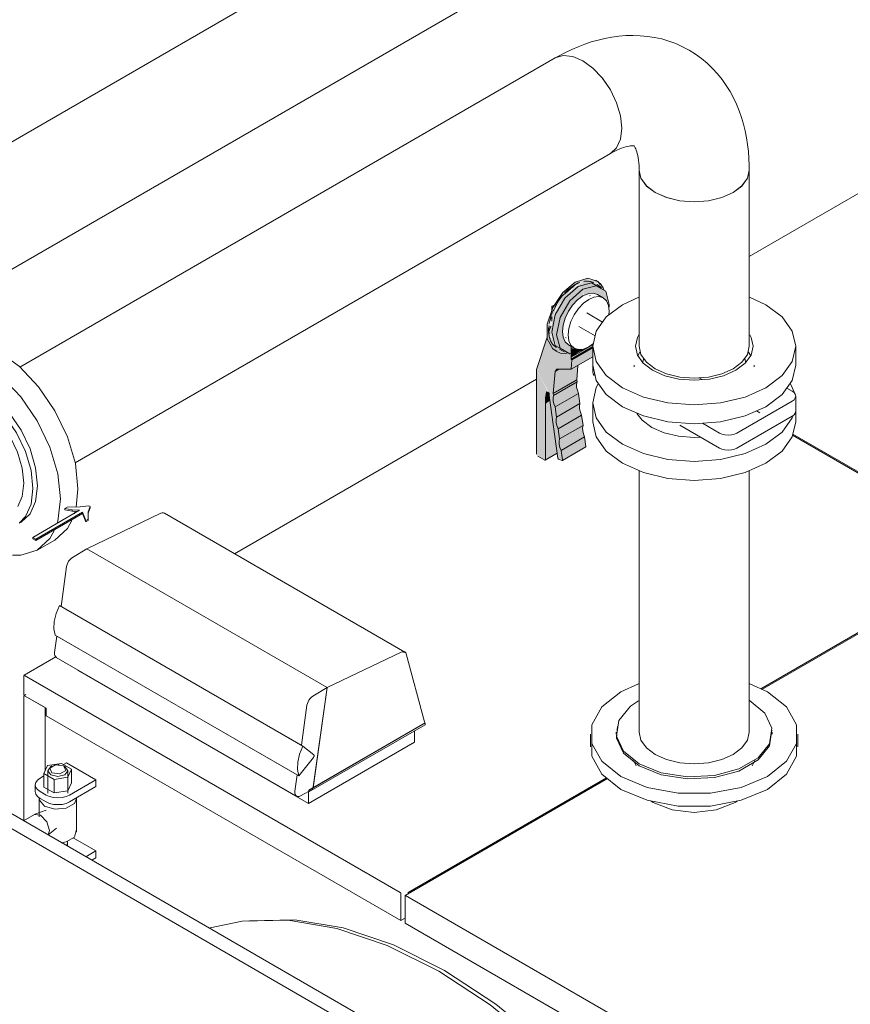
# Model space of a CAD drawing. Header units: metres. Extents: x -54598 to 1827199, y -329446 to -256744.
# Tile 252 of 256: x 200749 to 201751, y -301084 to -299896. Entities that reach past the tile are written whole.
import ezdxf

# ---------------------------------------------------------------- set-up
doc = ezdxf.new("R2010")
doc.units = ezdxf.units.M
doc.layers.add('M-EQPM', color=7, linetype='Continuous', lineweight=20)
doc.layers.add('P-PIPE', color=7, linetype='Continuous', lineweight=20)
doc.styles.add('ISO_1.0', font='isocpeur.ttf')

# ---------------------------------------------------------------- blocks, each defined once
blk = doc.blocks.new('PREXTHERM RSW 1250 - PREXTHERM RSW 1250-733596-aks33')
at = {"layer": 'M-EQPM'}
for p, q in [((24139.1, -4933.5), (23759.4, -5152.7)), ((23502.7, -5300.9), (23138.2, -5511.4)), ((23811.7, -5368.5), (24052.5, -5507.5)), ((24053.9, -5506.7), (23812, -5367)), ((23773.1, -5674.3), (24223.6, -5414.2)), ((22959.9, -5505.2), (23049.4, -5462.5)), ((23343.8, -5629.8), (23053.8, -5462.3)), ((22942.6, -5515.8), (22959.9, -5505.4)), ((23249.9, -5672.6), (22959.9, -5505.2)), ((22959.9, -5505.4), (23249.9, -5672.8)), ((24058.4, -5511.1), (23774.6, -5675)), ((22929, -5574.8), (22935.7, -5526.5)), ((22926.9, -5573.6), (23220.7, -5743.2)), ((23219, -5742.2), (22929, -5574.8)), ((22921.2, -5630.2), (22923.9, -5610.6)), ((23215.7, -5779.1), (22921.9, -5609.5)), ((23213.9, -5778.1), (22923.9, -5610.6)), ((22922.8, -5635.8), (22884.4, -5657.9)), ((22923.1, -5636.3), (23213.1, -5803.7)), ((23339.4, -5629.9), (23249.9, -5672.6)), ((23341, -5629.4), (23342.8, -5630.4)), ((23367.5, -5714), (23345.5, -5632)), ((22884.2, -5658.3), (22884.2, -5681.5)), ((23338.3, -5919.8), (22884.8, -5658)), ((22948.8, -5651.7), (23227.5, -5812.6)), ((23249.9, -5672.8), (23232.6, -5683.2)), ((23232.8, -5795.1), (23249.9, -5672.8)), ((23249.9, -5672.6), (23233, -5793.5)), ((23781.3, -5677.8), (23760.2, -5668)), ((22884.2, -5682.8), (22884.2, -5833)), ((22886.6, -5681.1), (22884.4, -5682.4)), ((22909.6, -5696.9), (22884.8, -5682.5)), ((22884.8, -5682.5), (22911.1, -5697.7)), ((22909.6, -5773.3), (22909.6, -5696.9)), ((22911.1, -5697.7), (22911.1, -5706.6)), ((23225.7, -5693.9), (23219, -5742.2)), ((22911.1, -5706.6), (23338.9, -5953.6)), ((23368.2, -5715.4), (23227.8, -5796.4)), ((23227.8, -5798.5), (23368.2, -5717.5)), ((23233, -5793.5), (23366.1, -5716.6)), ((23367.5, -5714.4), (23367.5, -5714)), ((23368.2, -5717.5), (23368.2, -5715.4)), ((23355.5, -5738.7), (23355.5, -5724.8)), ((23567.9, -5728.8), (23567.9, -5744.3)), ((23598.9, -5726.4), (23598.9, -5728.8)), ((23786.9, -5728.8), (23786.9, -5726.4)), ((23817.9, -5744.3), (23817.9, -5728.8)), ((23233.9, -5753.7), (23220.7, -5743.2)), ((23227.5, -5812.6), (23355.5, -5738.7)), ((23215.7, -5779.1), (23233.4, -5757.1)), ((22912.7, -5766.7), (22908.3, -5776.3)), ((22929.5, -5764.1), (22912.7, -5766.7)), ((22917.9, -5767.2), (22916.5, -5768)), ((22926.6, -5766), (22925, -5766)), ((22941.7, -5771.1), (22929.5, -5764.1)), ((22935.6, -5763.5), (22932.1, -5765.6)), ((22933.5, -5768), (22932.1, -5767.2)), ((22971, -5783.9), (22935.6, -5763.5)), ((23619.8, -5760.5), (23623, -5767)), ((23762.8, -5767), (23766, -5760.5)), ((22908.3, -5779.3), (22903.8, -5781.9)), ((22908.3, -5776.3), (22920.5, -5783.4)), ((22908.3, -5776.3), (22908.3, -5792.6)), ((22913, -5772.9), (22913, -5800.1)), ((22920.5, -5783.4), (22937.2, -5780.8)), ((22937, -5800.1), (22937, -5772.9)), ((22937.2, -5780.8), (22941.7, -5771.1)), ((22937.2, -5780.8), (22937.2, -5797.1)), ((22941.7, -5787.5), (22941.7, -5771.1)), ((23213.9, -5778.1), (23211.2, -5797.6)), ((23347.7, -5919.9), (23587.2, -5781.6)), ((22800.5, -5785.2), (23760.8, -6339.6)), ((22897.9, -5790.1), (22897.9, -5798.2)), ((22920.5, -5799.7), (22908.3, -5792.6)), ((22920.5, -5783.4), (22920.5, -5799.7)), ((22941.7, -5787.5), (22937.2, -5797.1)), ((22939.1, -5802.3), (22971, -5783.9)), ((22971, -5792.1), (22939.1, -5810.5)), ((22971, -5783.9), (22971, -5792.1)), ((23588.4, -5782.5), (23344.3, -5923.5)), ((22903.8, -5798.2), (22910.9, -5802.3)), ((22937.2, -5797.1), (22920.5, -5799.7)), ((23218, -5803.3), (23232.8, -5795.1)), ((23227.5, -5798.3), (23227.5, -5812.6)), ((23227.8, -5796.4), (23227.8, -5798.5)), ((22902.5, -5806.4), (22902.5, -5828.7)), ((22910.9, -5810.5), (22903.8, -5806.4)), ((22947.5, -5847.2), (22947.5, -5806.4)), ((23643.5, -5811.4), (23640.9, -5809.8)), ((22896.8, -5825.7), (22883.8, -5833.2)), ((22904.3, -5826.5), (22896.8, -5825.7)), ((22910.8, -5820.4), (22897.5, -5825.4)), ((22913.6, -5850.4), (22923.5, -5842.3)), ((22935.9, -5863), (22936.9, -5860.3)), ((22936.9, -5859.8), (22936.7, -5857.9)), ((22936.9, -5863.9), (22936.9, -5860.3)), ((22971, -5869.7), (22943.7, -5853.9)), ((22958.9, -5876.6), (22971, -5869.7)), ((22971, -5869.7), (22971, -5877.8)), ((22971, -5877.8), (22966, -5880.7)), ((23338.9, -5953.6), (23338.9, -5920.8)), ((23344.1, -5923.8), (23344.1, -5956.7)), ((23909.2, -6249.5), (23344.7, -5923.5)), ((23347.7, -5919.9), (23347.7, -5921.8)), ((23349.3, -5920.8), (23347.7, -5919.9)), ((23344.2, -5950.6), (23338.9, -5953.6)), ((23344.1, -5956.7), (23883.1, -6267.8))]:
    blk.add_line(p, q, dxfattribs=at)
for points in [[(23049.4, -5462.5, 0), (23051, -5461.9, 0), (23052.5, -5461.9, 0), (23053.8, -5462.3, 0), (23053.8, -5462.3, 0)], [(22935.7, -5526.5, 0), (22936.2, -5524.4, 0), (22937, -5522.3, 0), (22938.1, -5520.3, 0), (22939.5, -5518.5, 0), (22941, -5516.9, 0), (22942.6, -5515.8, 0)], [(22921.9, -5609.5, 0), (22920.4, -5601.8, 0), (22920.8, -5592.9, 0), (22923, -5583.3, 0), (22926.9, -5573.6, 0)], [(22923.3, -5636.3, 0), (22922.2, -5635.4, 0), (22921.4, -5634, 0), (22921.1, -5632.3, 0), (22921.2, -5630.2, 0)], [(23345.5, -5632, 0), (23344.8, -5630.6, 0), (23343.8, -5629.7, 0), (23342.5, -5629.3, 0), (23341, -5629.4, 0), (23339.4, -5629.9, 0)], [(22884.3, -5658, 0), (22884.2, -5658.2, 0), (22884.2, -5658.3, 0)], [(22884.8, -5658, 0), (22884.6, -5657.9, 0), (22884.5, -5657.9, 0), (22884.4, -5657.9, 0)], [(23625.7, -5668, 0), (23604.5, -5677.8, 0), (23581.5, -5696.1, 0), (23569.4, -5717.5, 0), (23569.4, -5740.1, 0), (23581.5, -5761.6, 0), (23604.5, -5779.8, 0)], [(22884.3, -5682.5, 0), (22884.2, -5682.6, 0), (22884.2, -5682.8, 0)], [(23232.6, -5683.2, 0), (23231, -5684.4, 0), (23229.5, -5685.9, 0), (23228.1, -5687.7, 0), (23227, -5689.7, 0), (23226.2, -5691.8, 0), (23225.7, -5693.9, 0)], [(23604.5, -5779.8, 0), (23636.2, -5793.1, 0), (23673.4, -5800.1, 0), (23712.5, -5800.1, 0), (23749.7, -5793.1, 0), (23781.3, -5779.8, 0), (23804.3, -5761.6, 0), (23816.4, -5740.1, 0), (23816.4, -5717.5, 0), (23804.3, -5696.1, 0), (23781.3, -5677.8, 0)], [(23625.6, -5688.5, 0), (23615.9, -5695.2, 0), (23602.1, -5712.3, 0), (23599.3, -5731.1, 0), (23607.7, -5749.3, 0), (23626.4, -5764.7, 0)], [(23626.4, -5764.7, 0), (23653.2, -5775.6, 0), (23684.7, -5780.4, 0), (23717.2, -5778.8, 0), (23746.8, -5770.8, 0), (23769.9, -5757.5, 0), (23783.7, -5740.4, 0), (23786.6, -5721.6, 0), (23778.1, -5703.4, 0), (23759.4, -5688, 0)], [(23600.3, -5719.6, 0), (23599.3, -5733.5, 0), (23607.7, -5751.8, 0), (23626.4, -5767.2, 0)], [(23569.4, -5733, 0), (23569.4, -5755.6, 0), (23581.5, -5777.1, 0), (23604.5, -5795.4, 0)], [(23604.5, -5795.4, 0), (23636.2, -5808.6, 0), (23673.4, -5815.6, 0), (23712.5, -5815.6, 0), (23749.7, -5808.6, 0), (23781.3, -5795.4, 0), (23804.3, -5777.1, 0), (23816.4, -5755.6, 0), (23816.4, -5733, 0)], [(23626.4, -5767.2, 0), (23653.2, -5778, 0), (23684.7, -5782.9, 0), (23717.2, -5781.2, 0), (23746.8, -5773.3, 0), (23769.9, -5759.9, 0), (23783.7, -5742.9, 0), (23786.6, -5724.1, 0)], [(23220.7, -5743.2, 0), (23216.8, -5752.9, 0), (23214.5, -5762.5, 0), (23214.2, -5771.4, 0), (23215.7, -5779.1, 0)], [(23233.4, -5757.1, 0), (23233.7, -5756.5, 0), (23234, -5756, 0), (23234.2, -5755.4, 0), (23234.3, -5754.9, 0), (23234.2, -5754.4, 0), (23234.1, -5754, 0), (23233.9, -5753.7, 0)], [(22916.5, -5768, 0), (22913, -5772.9, 0), (22916.5, -5777.8, 0)], [(22932.1, -5767.2, 0), (22922.4, -5765.7, 0), (22915.3, -5769.8, 0), (22917.9, -5775.4, 0)], [(22916.5, -5777.8, 0), (22925, -5779.8, 0), (22933.5, -5777.8, 0), (22937, -5772.9, 0), (22933.5, -5768, 0)], [(22917.9, -5775.4, 0), (22927.6, -5776.9, 0), (22934.7, -5772.8, 0), (22932.1, -5767.2, 0)], [(22903.8, -5781.9, 0), (22900.6, -5784.3, 0), (22898.6, -5787.1, 0), (22897.9, -5790.1, 0), (22898.6, -5793, 0), (22900.6, -5795.8, 0), (22903.8, -5798.2, 0)], [(22903.8, -5806.4, 0), (22900.6, -5804, 0), (22898.6, -5801.2, 0), (22897.9, -5798.2, 0)], [(22910.9, -5802.3, 0), (22915, -5804.1, 0), (22919.8, -5805.3, 0), (22925, -5805.7, 0), (22930.2, -5805.3, 0), (22935, -5804.1, 0), (22939.1, -5802.3, 0)], [(23211.2, -5797.6, 0), (23211.1, -5799.7, 0), (23211.4, -5801.5, 0), (23212.2, -5802.9, 0), (23213.3, -5803.8, 0), (23214.7, -5804.2, 0), (23216.3, -5804, 0), (23218, -5803.3, 0)], [(22902.5, -5806.4, 0), (22902.8, -5808.4, 0), (22909.1, -5815.6, 0)], [(22909.1, -5815.6, 0), (22921.5, -5819.2, 0), (22935.2, -5818, 0), (22945, -5812.3, 0), (22947.5, -5806.4, 0)], [(22939.1, -5810.5, 0), (22935, -5812.3, 0), (22930.2, -5813.5, 0), (22925, -5813.8, 0), (22919.8, -5813.5, 0), (22915, -5812.3, 0), (22910.9, -5810.5, 0)], [(23744.8, -5809.9, 0), (23742.3, -5811.4, 0), (23719.6, -5820.1, 0), (23692.9, -5823.2, 0), (23666.2, -5820.1, 0), (23643.5, -5811.4, 0)], [(22913.3, -5850.4, 0), (22914.9, -5844.9, 0), (22911.8, -5834.4, 0), (22904.3, -5826.5, 0)], [(22929.2, -5859.9, 0), (22935.2, -5858.8, 0), (22945, -5853.1, 0), (22947.2, -5845.2, 0)], [(23338.9, -5920.8, 0), (23338.8, -5920.6, 0), (23338.8, -5920.4, 0), (23338.7, -5920.3, 0), (23338.6, -5920.1, 0), (23338.4, -5919.9, 0), (23338.3, -5919.8, 0)], [(23344.2, -5923.6, 0), (23344.1, -5923.7, 0), (23344.1, -5923.8, 0)], [(23344.7, -5923.5, 0), (23344.5, -5923.4, 0), (23344.4, -5923.4, 0), (23344.3, -5923.5, 0)], [(23109, -5962.5, 0), (23147.6, -5954.4, 0), (23202.9, -5953.3, 0), (23261.6, -5963.1, 0), (23322.5, -5983.6, 0), (23384.6, -6014.6, 0)], [(23154.9, -5954.2, 0), (23156.2, -5954, 0), (23211.1, -5952.8, 0), (23269.4, -5962.6, 0), (23330, -5983, 0), (23391.7, -6013.8, 0)], [(23384.6, -6014.6, 0), (23446.7, -6055.4, 0), (23507.7, -6105.2, 0), (23566.3, -6163.1, 0), (23621.6, -6228.1, 0), (23660.2, -6280.7, 0)], [(23391.7, -6013.8, 0), (23453.4, -6054.3, 0), (23514, -6103.8, 0), (23572.3, -6161.4, 0), (23627.2, -6225.9, 0), (23672.2, -6288, 0)]]:
    blk.add_polyline3d(points, dxfattribs=at)
blk = doc.blocks.new('Tecofi_VPI4448-02_Затвор дисковый поворотный с ручкой - Затвор дисковый поворотный_VPI 4448-02-V236-aks33')
at = {"layer": 'P-PIPE'}
for points in [[(23524.4, -5265.6), (23517.7, -5252.2), (23518.7, -5232.6), (23526.7, -5212.2), (23538.9, -5195.5), (23551.5, -5185), (23549.4, -5183.8), (23532.1, -5199.8), (23521.1, -5218), (23515.6, -5237.4), (23515.8, -5252.5), (23523.7, -5265.2), (23524.3, -5265.5)], [(23537.9, -5268.1), (23537.9, -5267.3), (23525.3, -5260.1), (23521.6, -5241.8), (23526.4, -5221.6), (23539.4, -5201.1), (23552.2, -5188.7), (23551.2, -5188.1), (23536.5, -5201.4), (23525.3, -5219.5), (23520, -5238.2), (23521.1, -5254.5), (23526.7, -5264.2), (23534, -5266.7)], [(23551.5, -5185), (23566.5, -5180.3), (23564.4, -5179.1), (23549.4, -5183.8)], [(23580.8, -5191.7), (23578, -5186.7), (23566.5, -5182.7), (23552.2, -5187.2), (23553.3, -5189), (23568.8, -5184.8), (23578, -5190.1)], [(23558.6, -5192.3), (23574.5, -5188.1), (23568.8, -5184.8), (23553.3, -5189.3), (23556.8, -5191.3)], [(23589.8, -5213.8), (23590.4, -5210.7), (23586.1, -5194.8), (23574.5, -5188.1), (23558.6, -5192.3), (23559.6, -5200.1), (23565, -5197.8), (23572.9, -5197.8), (23580.4, -5201.3), (23586.8, -5206.3), (23587.1, -5206.5), (23589.5, -5212)], [(23531, -5263.4), (23527.1, -5245.6), (23532.5, -5224), (23544.7, -5204.6), (23558.6, -5192.3), (23552.1, -5189.8), (23535.7, -5205.4), (23524.7, -5226.6), (23521.5, -5245.7), (23526.7, -5260.9), (23528.7, -5262)], [(23542.7, -5270.1), (23544.4, -5269.6), (23544.2, -5261.2), (23540.9, -5259.2), (23536.5, -5254.4), (23534.3, -5247.4), (23534.3, -5239.2), (23536, -5230.8), (23540.1, -5221), (23544.4, -5214.1), (23551, -5206.4), (23556.8, -5201.8), (23558.6, -5200.5), (23558.6, -5192.3), (23541.1, -5209.2), (23530.5, -5229.1), (23526.7, -5247.4), (23531, -5263.4), (23542.6, -5270.1)], [(23544.3, -5276.5), (23570.6, -5260.2), (23569.7, -5259.6), (23544.4, -5275.3)], [(23544.4, -5274.2), (23559.2, -5264.5), (23551.3, -5264.5), (23544.4, -5263.5), (23544.4, -5270.1)], [(23544.5, -5288.9), (23570.4, -5273.7), (23570.4, -5262.8), (23545.4, -5277.3), (23544.9, -5284.4)], [(23545.4, -5277.3), (23570.4, -5261.9), (23570.4, -5261.4), (23544.9, -5276.9)], [(23522.9, -5318.1), (23551.2, -5301.8), (23552.1, -5284.5), (23543.7, -5288.9), (23529.7, -5288.9), (23525, -5291.6), (23522.9, -5317.5)], [(23525, -5291.6), (23529.7, -5288.9), (23526.6, -5289.1)], [(23525.1, -5334.3), (23553.3, -5317.6), (23551, -5310.5), (23550.9, -5304.3), (23523.2, -5320.3), (23522.8, -5326.8), (23523.6, -5330.5)], [(23523.2, -5320.3), (23551.5, -5304), (23551.2, -5301.8), (23523, -5319.4)], [(23513.3, -5330.8), (23518.8, -5326.8), (23518.3, -5318.1), (23519.5, -5317.8), (23516.7, -5316.4), (23516.7, -5316.6), (23514.5, -5316.6), (23513.6, -5323.2)], [(23526.8, -5346.6), (23555.1, -5330.2), (23552.8, -5318.4), (23525.1, -5334.3), (23526.1, -5341.6)], [(23513.3, -5398.1), (23527.6, -5389.8), (23518.9, -5327.5), (23513.3, -5330.8), (23513.3, -5353)], [(23528.8, -5360.6), (23557.1, -5344.2), (23554.7, -5336.7), (23553.4, -5331.2), (23526.8, -5346.6), (23526.4, -5353), (23528.5, -5359.8)], [(23530.5, -5372.8), (23558.8, -5356.5), (23557.1, -5344.2), (23528.8, -5360.6)], [(23532.5, -5386.8), (23560.7, -5370.5), (23558.4, -5363), (23557.1, -5357.5), (23530.5, -5372.8), (23530.1, -5379.3), (23530.9, -5383)], [(23534.1, -5398.2), (23562.3, -5381.8), (23560.7, -5370.5), (23532.5, -5387), (23534, -5398.1)]]:
    blk.add_hatch(color=37, dxfattribs=at).paths.add_polyline_path(points)
h = blk.add_hatch(color=37, dxfattribs=at)
h.paths.add_polyline_path([(23537.9, -5269.3), (23537.9, -5268.1), (23529.2, -5265.1), (23528, -5267), (23535, -5269), (23537.9, -5269.3)])
h.paths.add_polyline_path([(23521.6, -5255.4), (23518.9, -5254.1), (23520, -5256.9), (23521.2, -5255.7)])
h.paths.add_polyline_path([(23526.2, -5265.2), (23521.6, -5255.4), (23521.8, -5260.1), (23524.8, -5264.1), (23525.6, -5264.8)])
h.paths.add_polyline_path([(23518.9, -5250.8), (23520, -5245.6), (23520, -5239.8), (23518.5, -5244.5), (23518.5, -5246.5)])
h.paths.add_polyline_path([(23518.9, -5238.2), (23521.1, -5230.7), (23519.8, -5230.8), (23518.9, -5237.7)])
h.paths.add_polyline_path([(23525, -5216.9), (23533.4, -5206), (23540.5, -5197.1), (23542.7, -5195.3), (23541.8, -5193.7), (23532.9, -5203.7), (23525, -5216.9)])
h.paths.add_polyline_path([(23521.6, -5230.8), (23525.3, -5216.8), (23524.4, -5218.2), (23521.2, -5227.9), (23521.6, -5230.7)])
h.paths.add_polyline_path([(23547.4, -5191.2), (23549.4, -5187.7), (23547.1, -5189.1), (23545.8, -5190.9)])
h.paths.add_polyline_path([(23542.7, -5195.3), (23544.4, -5192.4), (23544, -5192.7), (23543, -5194.5)])
h = blk.add_hatch(color=37, dxfattribs=at)
h.paths.add_polyline_path([(23583, -5193), (23583, -5192), (23579.5, -5186.7), (23578.6, -5186.9), (23581.8, -5192.3), (23582.1, -5192.5)])
h.paths.add_polyline_path([(23552.1, -5186.5), (23564.4, -5183.4), (23566.5, -5182.7), (23575.9, -5184.8), (23576.8, -5183.8), (23570, -5181.6), (23561.7, -5182), (23552.9, -5185.9), (23552.2, -5186.4)])
h = blk.add_hatch(color=37, dxfattribs=at)
h.paths.add_polyline_path([(23512.6, -5398.5), (23513.3, -5398.1), (23514.3, -5318.1), (23514.6, -5316), (23516, -5315.2), (23502.7, -5289.1), (23502.7, -5391.1), (23504.1, -5393.6), (23511.9, -5398.1)])
h.paths.add_polyline_path([(23534.1, -5398.2), (23530.9, -5383), (23530.1, -5375), (23530.1, -5369.8), (23527.3, -5356.8), (23526.4, -5348.8), (23526.4, -5343.6), (23523.6, -5330.5), (23522.8, -5322.5), (23522.1, -5319.8), (23517.6, -5318.1), (23528.5, -5396.1), (23533.8, -5398.1)])
h.paths.add_polyline_path([(23521.6, -5255.4), (23519.8, -5257.1), (23520, -5254.2), (23521.2, -5255.2)])
h.paths.add_polyline_path([(23522.9, -5318.1), (23525, -5291.6), (23526.7, -5288.9), (23544.5, -5288.9), (23544.4, -5276.6), (23544.4, -5275.3), (23543.5, -5269.8), (23541.7, -5269.6), (23538, -5268.1), (23537.9, -5269.3), (23530.6, -5268.1), (23528, -5266.1), (23529.2, -5265.1), (23525.7, -5262.8), (23525.6, -5264.8), (23522.3, -5261.1), (23521.4, -5257.1), (23521.1, -5254.5), (23520, -5250.8), (23518.9, -5250.8), (23518.7, -5242.2), (23520, -5237.8), (23519, -5239.8), (23517.7, -5246.5), (23518.7, -5255.2), (23523, -5264.8), (23521.2, -5262.4), (23514.8, -5252.5), (23502.7, -5289.1), (23517.5, -5316.8), (23521.4, -5317.8)])
h.paths.add_polyline_path([(23523.2, -5320.3), (23521.9, -5318), (23518.7, -5318.1), (23523, -5320.2)])
h.paths.add_polyline_path([(23525, -5216.9), (23527.2, -5215.3), (23526.1, -5215.7), (23525, -5216.9)])
h.paths.add_polyline_path([(23521.6, -5230.8), (23521.8, -5225.6), (23525.7, -5215.4), (23521.1, -5226.6), (23521.2, -5230.7)])
h.paths.add_polyline_path([(23521.1, -5218), (23521.7, -5213.3), (23521.1, -5214.5), (23521.1, -5217.7)])
at = {"layer": 'P-PIPE', "color": 5}
for p, q in [((23534.9, -5199.4), (23549.4, -5187)), ((23549.4, -5187), (23552.9, -5185.3)), ((23576, -5182.6), (23573.9, -5181.3)), ((23581.1, -5190.1), (23575.4, -5186.8)), ((23567.5, -5200.5), (23566.8, -5200.1)), ((23583.1, -5202.8), (23576.1, -5198.8)), ((23524.6, -5211), (23521.5, -5212.8)), ((23523.1, -5218.3), (23528.1, -5208.8)), ((23521.1, -5213.7), (23521.1, -5218)), ((23582.4, -5231.9), (23563.3, -5220.9)), ((23518.9, -5230.9), (23520, -5226.7)), ((23521.1, -5225.6), (23521.1, -5230.7)), ((23517.6, -5241.4), (23517.9, -5236.6)), ((23517.8, -5246.1), (23517.6, -5242.8)), ((23520, -5236.9), (23517.7, -5243.8)), ((23553.8, -5237.3), (23573.3, -5248.5)), ((23515.6, -5250.2), (23502.7, -5289.1)), ((23519, -5252.1), (23518.5, -5250.3)), ((23520.4, -5255.6), (23519.9, -5254.5)), ((23537.6, -5250.7), (23538.3, -5251.1)), ((23541.1, -5259.4), (23548.1, -5263.5)), ((23544.4, -5274.2), (23570.9, -5258.9)), ((23565.6, -5261.7), (23571.2, -5257.8)), ((23524.9, -5266.2), (23527, -5267.4)), ((23530.4, -5264.8), (23536.1, -5268)), ((23544.3, -5276.5), (23570.5, -5261.4)), ((23544.4, -5274.2), (23544.4, -5261.3)), ((23545.4, -5277.3), (23570.8, -5262.6)), ((23561.2, -5264.1), (23558.6, -5265.8)), ((23544.3, -5276.5), (23544.4, -5274.2)), ((23545.4, -5277.3), (23544.3, -5276.5)), ((23544.5, -5288.9), (23570.4, -5274)), ((23544.5, -5288.9), (23545.4, -5277.3)), ((23630.6, -5281.1), (23632, -5276)), ((23753.9, -5276), (23755.2, -5281.1)), ((23502.7, -5289.1), (23502.7, -5391.1)), ((23522.9, -5318.1), (23525, -5291.6)), ((23525, -5291.6), (23526.7, -5288.9)), ((23525, -5291.6), (23529.7, -5288.9)), ((23526.7, -5288.9), (23544.5, -5288.9)), ((23552.6, -5284.3), (23551.2, -5301.8)), ((23570.4, -5284), (23570.4, -5292)), ((23620.4, -5284), (23620.4, -5285.9)), ((23765.4, -5285.9), (23765.4, -5284)), ((23522.9, -5318.1), (23551.2, -5301.8)), ((23523.2, -5320.3), (23551.5, -5304)), ((23551.2, -5301.8), (23551.5, -5304)), ((23702.7, -5301.4), (23698.7, -5299.1)), ((23514.6, -5316), (23516.7, -5316.6)), ((23517.5, -5317.8), (23528.5, -5396.1)), ((23523.2, -5320.3), (23522.9, -5318.1)), ((23525.1, -5334.3), (23553.4, -5318)), ((23553.4, -5318), (23555.1, -5330.2)), ((23811, -5315.1), (23804.7, -5311.5)), ((23513.3, -5398.1), (23513.3, -5330.8)), ((23526.8, -5346.6), (23555.1, -5330.2)), ((23744.5, -5365.8), (23811, -5327.4)), ((23815.4, -5339.4), (23815.4, -5321.3)), ((23526.8, -5346.6), (23525.1, -5334.3)), ((23771.9, -5341.3), (23768, -5339.1)), ((23528.8, -5360.6), (23557.1, -5344.2)), ((23557.1, -5344.2), (23558.8, -5356.5)), ((23702.9, -5354), (23723.3, -5365.8)), ((23811, -5345.5), (23744.5, -5383.9)), ((23530.5, -5372.8), (23528.8, -5360.6)), ((23530.5, -5372.8), (23558.8, -5356.5)), ((23723.3, -5383.9), (23675.4, -5356.2)), ((23532.5, -5386.8), (23560.7, -5370.5)), ((23560.7, -5370.5), (23562.3, -5381.8)), ((23513.1, -5398.5), (23527.6, -5390.1)), ((23534.1, -5398.2), (23532.5, -5386.8)), ((23533.9, -5398.8), (23562.1, -5382.4)), ((23504.1, -5393.6), (23512.6, -5398.5)), ((23529.3, -5397.2), (23533.5, -5398.8))]:
    blk.add_line(p, q, dxfattribs=at)
for points in [[(23527, -5267.2, 0), (23522.3, -5264.4, 0), (23515.6, -5252.2, 0), (23515.6, -5234.4, 0), (23522.3, -5214.5, 0), (23534.3, -5196.4, 0), (23549.4, -5183.8, 0)], [(23536.6, -5196.9, 0), (23537.8, -5195.7, 0), (23539, -5194.5, 0), (23540.2, -5193.4, 0), (23541.4, -5192.3, 0), (23542.7, -5191.3, 0), (23543.9, -5190.3, 0), (23545.2, -5189.4, 0), (23546.4, -5188.5, 0), (23547.7, -5187.7, 0), (23548.9, -5187, 0)], [(23549.4, -5183.8, 0), (23564.4, -5179, 0), (23576.5, -5183.2, 0), (23579.6, -5186.7, 0)], [(23554.8, -5184.2, 0), (23553.5, -5184.7, 0), (23552.2, -5185.2, 0), (23551, -5185.9, 0), (23549.7, -5186.5, 0)], [(23552.9, -5189.1, 0), (23568.8, -5184.8, 0), (23580.5, -5191.5, 0)], [(23558.6, -5192.3, 0), (23574.5, -5188.1, 0), (23586.1, -5194.8, 0), (23590.4, -5210.7, 0), (23590.3, -5213.5, 0)], [(23571.9, -5184.8, 0), (23570.9, -5184.3, 0), (23569.9, -5183.8, 0), (23568.9, -5183.5, 0), (23567.8, -5183.2, 0), (23566.7, -5182.9, 0), (23565.6, -5182.7, 0), (23564.5, -5182.6, 0), (23563.3, -5182.6, 0), (23562.2, -5182.6, 0), (23561, -5182.7, 0), (23559.7, -5182.9, 0)], [(23576, -5182.6, 0), (23580, -5185.8, 0), (23583.2, -5190.5, 0), (23584.4, -5193.8, 0)], [(23537, -5266.8, 0), (23525.3, -5260.1, 0), (23521.1, -5244.2, 0), (23525.3, -5223.3, 0), (23537, -5203.2, 0), (23552.9, -5189.1, 0)], [(23524.6, -5214.1, 0), (23525.4, -5212.5, 0), (23526.3, -5211, 0), (23527.2, -5209.4, 0), (23528.1, -5207.9, 0), (23529.1, -5206.4, 0), (23530.1, -5205, 0), (23531.1, -5203.5, 0), (23532.2, -5202.1, 0), (23533.2, -5200.8, 0), (23534.3, -5199.4, 0)], [(23558.6, -5265.8, 0), (23542.7, -5270.1, 0), (23531, -5263.4, 0), (23526.7, -5247.4, 0), (23531, -5226.6, 0), (23542.7, -5206.4, 0), (23558.6, -5192.3, 0)], [(23558.6, -5200.5, 0), (23565, -5197.8, 0), (23570.9, -5197.2, 0), (23576.1, -5198.8, 0)], [(23541.1, -5259.4, 0), (23537.1, -5255.7, 0), (23534.7, -5250.3, 0), (23533.8, -5243.4, 0), (23534.7, -5235.5, 0), (23537.1, -5227.2, 0), (23541.1, -5219, 0), (23546.2, -5211.5, 0), (23552.2, -5205.2, 0), (23558.6, -5200.5, 0)], [(23565.6, -5204.6, 0), (23559.2, -5209.3, 0), (23553.3, -5215.6, 0), (23548.1, -5223.1, 0), (23544.2, -5231.2, 0), (23541.7, -5239.6, 0), (23540.9, -5247.4, 0), (23541.7, -5254.4, 0), (23544.2, -5259.8, 0), (23548.1, -5263.5, 0), (23553.3, -5265.1, 0), (23559.2, -5264.5, 0), (23565.6, -5261.7, 0)], [(23590.1, -5223.4, 0), (23590.4, -5218.9, 0), (23589.5, -5212, 0), (23587.1, -5206.5, 0), (23583.1, -5202.8, 0), (23578, -5201.3, 0), (23572, -5201.9, 0), (23565.6, -5204.6, 0)], [(23518, -5233.5, 0), (23518.3, -5231.9, 0), (23518.6, -5230.3, 0), (23519, -5228.7, 0), (23519.5, -5227.1, 0), (23519.9, -5225.4, 0), (23520.5, -5223.8, 0), (23521, -5222.2, 0), (23521.7, -5220.6, 0), (23522.3, -5218.9, 0), (23523, -5217.3, 0)], [(23522.4, -5212.9, 0), (23522.1, -5212.7, 0), (23521.7, -5212.7, 0), (23521.5, -5212.8, 0), (23521.3, -5213, 0), (23521.1, -5213.3, 0), (23521.1, -5213.7, 0)], [(23526.9, -5262.7, 0), (23525.9, -5262.2, 0), (23525.1, -5261.5, 0), (23524.2, -5260.8, 0), (23523.4, -5260.1, 0), (23522.7, -5259.2, 0), (23522, -5258.4, 0), (23521.3, -5257.4, 0), (23520.7, -5256.4, 0), (23520.1, -5255.4, 0), (23519.6, -5254.3, 0), (23519.2, -5253.2, 0), (23518.7, -5252, 0), (23518.4, -5250.8, 0), (23518.1, -5249.5, 0), (23517.8, -5248.2, 0), (23517.6, -5246.9, 0), (23517.4, -5245.5, 0), (23517.3, -5244.1, 0), (23517.3, -5242.7, 0), (23517.3, -5241.2, 0), (23517.3, -5239.7, 0), (23517.4, -5238.2, 0)], [(23539.9, -5269.2, 0), (23537.6, -5269.7, 0), (23531.7, -5269.3, 0), (23527, -5267.4, 0)], [(23572.4, -5296.4, 0), (23570.9, -5294.3, 0), (23570.4, -5292, 0)], [(23551.5, -5304, 0), (23550.9, -5307, 0), (23551, -5310.5, 0), (23551.9, -5314.2, 0), (23553.4, -5318, 0)], [(23513.3, -5330.8, 0), (23513.6, -5323.2, 0), (23514.6, -5316, 0)], [(23516.7, -5316.6, 0), (23516.8, -5316.7, 0), (23517, -5316.8, 0), (23517.1, -5316.9, 0), (23517.3, -5317.1, 0), (23517.4, -5317.3, 0), (23517.5, -5317.5, 0), (23517.5, -5317.8, 0)], [(23811, -5327.4, 0), (23813.4, -5325.6, 0), (23814.9, -5323.5, 0), (23815.4, -5321.3, 0), (23814.9, -5319, 0), (23813.4, -5316.9, 0), (23811, -5315.1, 0)], [(23525.1, -5334.3, 0), (23523.6, -5330.5, 0), (23522.8, -5326.8, 0), (23522.6, -5323.3, 0), (23523.2, -5320.3, 0)], [(23555.1, -5330.2, 0), (23554.6, -5333.2, 0), (23554.7, -5336.7, 0), (23555.6, -5340.4, 0), (23557.1, -5344.2, 0)], [(23641.6, -5358.9, 0), (23630.1, -5350.2, 0), (23623.8, -5342, 0)], [(23815.4, -5339.4, 0), (23814.9, -5341.6, 0), (23813.4, -5343.7, 0), (23811, -5345.5, 0)], [(23528.8, -5360.6, 0), (23527.3, -5356.8, 0), (23526.4, -5353, 0), (23526.3, -5349.6, 0), (23526.8, -5346.6, 0)], [(23558.8, -5356.5, 0), (23558.2, -5359.5, 0), (23558.4, -5363, 0), (23559.2, -5366.7, 0), (23560.7, -5370.5, 0)], [(23700.4, -5370.9, 0), (23692.9, -5371.2, 0), (23674.1, -5369.7, 0), (23656.7, -5365.6, 0), (23641.6, -5358.9, 0)], [(23723.3, -5365.8, 0), (23726.4, -5367.1, 0), (23730, -5368, 0), (23733.9, -5368.3, 0), (23737.8, -5368, 0), (23741.4, -5367.1, 0), (23744.5, -5365.8, 0)], [(23532.5, -5386.8, 0), (23530.9, -5383, 0), (23530.1, -5379.3, 0), (23529.9, -5375.8, 0), (23530.5, -5372.8, 0)], [(23562.3, -5381.8, 0), (23562.3, -5382.1, 0), (23562.3, -5382.2, 0), (23562.2, -5382.4, 0), (23562.1, -5382.5, 0), (23561.9, -5382.5, 0), (23561.8, -5382.5, 0)], [(23744.5, -5383.9, 0), (23741.4, -5385.3, 0), (23737.8, -5386.1, 0), (23733.9, -5386.4, 0), (23730, -5386.1, 0), (23726.4, -5385.3, 0), (23723.3, -5383.9, 0)], [(23512.6, -5398.5, 0), (23512.8, -5398.6, 0), (23513, -5398.6, 0), (23513.1, -5398.5, 0), (23513.2, -5398.4, 0), (23513.3, -5398.3, 0), (23513.3, -5398.1, 0)], [(23528.5, -5396.1, 0), (23528.5, -5396.3, 0), (23528.6, -5396.6, 0), (23528.8, -5396.8, 0), (23528.9, -5397, 0), (23529.1, -5397.1, 0), (23529.3, -5397.2, 0)], [(23533.5, -5398.8, 0), (23533.7, -5398.8, 0), (23533.8, -5398.8, 0), (23533.9, -5398.7, 0), (23534, -5398.6, 0), (23534.1, -5398.4, 0), (23534.1, -5398.2, 0)]]:
    blk.add_polyline3d(points, dxfattribs=at)
blk = doc.blocks.new('VM_Фланец_ГОСТ 332591 - VM_Фланец_ГОСТ 33259-2015-V237-aks33')
at = {"layer": 'P-PIPE'}
for p, q in [((23779.5, -5211.1), (23759.8, -5201.9)), ((23570.4, -5261.1), (23570.4, -5284)), ((23627.5, -5268.1), (23624.7, -5272.5)), ((23761.1, -5272.5), (23758.3, -5268.1)), ((23815.4, -5284), (23815.4, -5261.1))]:
    blk.add_line(p, q, dxfattribs=at)
for points in [[(23626, -5201.9, 0), (23606.3, -5211.1, 0), (23586.8, -5225.8, 0), (23574.6, -5242.8, 0), (23570.4, -5261.1, 0), (23574.6, -5279.4, 0), (23586.8, -5296.5, 0), (23606.3, -5311.1, 0)], [(23606.3, -5311.1, 0), (23631.7, -5322.4, 0), (23661.2, -5329.4, 0), (23692.9, -5331.8, 0), (23724.6, -5329.4, 0), (23754.2, -5322.4, 0), (23779.5, -5311.1, 0), (23799, -5296.5, 0), (23811.2, -5279.4, 0), (23815.4, -5261.1, 0), (23811.2, -5242.8, 0), (23799, -5225.8, 0), (23779.5, -5211.1, 0)], [(23642.7, -5290.1, 0), (23631.4, -5281.6, 0), (23624.3, -5271.7, 0), (23621.9, -5261.1, 0), (23624.3, -5250.5, 0), (23626.1, -5247.3, 0)], [(23759.9, -5247.5, 0), (23761.5, -5250.5, 0), (23763.9, -5261.1, 0), (23761.5, -5271.7, 0), (23754.4, -5281.6, 0), (23743.1, -5290.1, 0), (23728.4, -5296.6, 0), (23711.3, -5300.7, 0), (23692.9, -5302.1, 0), (23674.5, -5300.7, 0), (23657.4, -5296.6, 0), (23642.7, -5290.1, 0)], [(23606.3, -5334, 0), (23586.8, -5319.3, 0), (23574.6, -5302.3, 0), (23570.4, -5284, 0)], [(23815.4, -5284, 0), (23811.2, -5302.3, 0), (23799, -5319.3, 0), (23779.5, -5334, 0), (23754.2, -5345.2, 0), (23724.6, -5352.3, 0), (23692.9, -5354.7, 0), (23661.2, -5352.3, 0), (23631.7, -5345.2, 0), (23606.3, -5334, 0)]]:
    blk.add_polyline3d(points, dxfattribs=at)
blk = doc.blocks.new('VM_Фланец_ГОСТ 332591 - VM_Фланец_ГОСТ 33259-2015-V238-aks33')
at = {"layer": 'P-PIPE'}
for p, q in [((23570.4, -5329.3), (23570.4, -5352.2)), ((23815.4, -5352.2), (23815.4, -5329.3))]:
    blk.add_line(p, q, dxfattribs=at)
for points in [[(23577, -5306.5, 0), (23574.6, -5311, 0), (23570.4, -5329.3, 0), (23574.6, -5347.6, 0), (23586.8, -5364.7, 0), (23606.3, -5379.3, 0)], [(23813.4, -5316.6, 0), (23811.2, -5311, 0), (23808.9, -5306.5, 0)], [(23606.3, -5402.2, 0), (23586.8, -5387.5, 0), (23574.6, -5370.5, 0), (23570.4, -5352.2, 0)], [(23606.3, -5379.3, 0), (23631.7, -5390.6, 0), (23661.2, -5397.6, 0), (23692.9, -5400, 0), (23724.6, -5397.6, 0), (23754.2, -5390.6, 0), (23779.5, -5379.3, 0), (23799, -5364.7, 0), (23811.2, -5347.6, 0), (23812.4, -5344.9, 0)], [(23815.4, -5352.2, 0), (23811.2, -5370.5, 0), (23799, -5387.5, 0), (23779.5, -5402.2, 0), (23754.2, -5413.4, 0), (23724.6, -5420.5, 0), (23692.9, -5422.9, 0), (23661.2, -5420.5, 0), (23631.7, -5413.4, 0), (23606.3, -5402.2, 0)]]:
    blk.add_polyline3d(points, dxfattribs=at)
blk = doc.blocks.new('Tecofi_CB4450_Клапан обратный межфланцевый - Клапан обратный двухстворчатый межфланцевый_CB 4450-733621-aks33')
at = {"layer": 'P-PIPE', "color": 5}
for p, q in [((22784.8, -5307), (22782.6, -5308.2)), ((22738.7, -5333.6), (22735.3, -5335.6)), ((22739.7, -5370.4), (22741.2, -5366.3)), ((22741.2, -5366.3), (22739.7, -5370.4)), ((22779.4, -5387.4), (22781.2, -5393.2)), ((22781.2, -5393.2), (22779.4, -5387.4)), ((22804.3, -5433.3), (22808.4, -5437.8)), ((22808.4, -5437.8), (22804.3, -5433.3)), ((22951.4, -5458.9), (22894.8, -5491.6)), ((22898.4, -5493.6), (22954.9, -5461)), ((22936.2, -5455), (22933.5, -5456.6)), ((22933.5, -5456.6), (22942.5, -5458.2)), ((22933.5, -5456.6), (22933.5, -5458.2)), ((22942.5, -5459.8), (22933.5, -5458.2)), ((22952.1, -5454.8), (22936.2, -5455)), ((22942.5, -5458.2), (22951.4, -5458.9)), ((22942.5, -5458.2), (22942.5, -5459.8)), ((22948.9, -5460.3), (22942.5, -5459.8)), ((22962.6, -5453.4), (22952.1, -5454.8)), ((22954.9, -5461), (22958.9, -5471.4)), ((22954.9, -5461), (22954.9, -5462.6)), ((22961.6, -5469.8), (22961.8, -5460.7)), ((22961.8, -5460.7), (22964.2, -5454.3)), ((22964.2, -5455.9), (22961.8, -5462.4)), ((22961.8, -5460.7), (22961.8, -5462.4)), ((22964.2, -5454.3), (22962.6, -5453.4)), ((22964.2, -5454.3), (22964.2, -5455.9)), ((22878.6, -5474.5), (22880.8, -5473.3)), ((22954.9, -5462.6), (22898.4, -5495.3)), ((22958.9, -5473), (22954.9, -5462.6)), ((22958.9, -5471.4), (22961.6, -5469.8)), ((22961.6, -5471.4), (22958.9, -5473)), ((22958.9, -5471.4), (22958.9, -5473)), ((22961.7, -5469.8), (22961.6, -5471.4)), ((22961.6, -5469.8), (22961.6, -5471.4)), ((22807.6, -5481.4), (22803.4, -5480.6)), ((22803.4, -5480.6), (22807.6, -5481.4)), ((22894.8, -5491.6), (22898.4, -5493.6)), ((22894.8, -5491.6), (22894.8, -5493.2)), ((22898.4, -5495.3), (22894.8, -5493.2)), ((22898.4, -5493.6), (22898.4, -5495.3)), ((22831.3, -5501.9), (22834.7, -5499.9))]:
    blk.add_line(p, q, dxfattribs=at)
for points in [[(22895, -5432.6, 0), (22892.7, -5411, 0), (22885.9, -5388.2, 0), (22875.1, -5365.7, 0), (22861, -5345.1, 0), (22844.7, -5327.8, 0), (22827.1, -5315, 0), (22809.5, -5307.6, 0), (22793.2, -5305.9, 0), (22783.4, -5308.2, 0)], [(22784.8, -5307, 0), (22798.8, -5302.7, 0), (22815.2, -5304.3, 0), (22832.8, -5311.8, 0), (22850.3, -5324.6, 0), (22866.7, -5341.9, 0), (22880.8, -5362.4, 0), (22891.5, -5384.9, 0), (22898.3, -5407.7, 0), (22900.6, -5429.3, 0)], [(22799.1, -5320, 0), (22812.4, -5321.4, 0), (22827.1, -5327.7, 0), (22841.8, -5338.4, 0), (22855.6, -5352.9, 0), (22867.4, -5370.2, 0), (22876.4, -5389, 0), (22882.1, -5408.1, 0), (22884, -5426.3, 0)], [(22792.7, -5404.1, 0), (22796.5, -5411.1, 0), (22800.4, -5417.4, 0)], [(22884, -5426.3, 0), (22882.1, -5442.2, 0), (22876.7, -5454.3, 0)], [(22879, -5473.9, 0), (22885.9, -5466.5, 0), (22892.7, -5451.6, 0), (22895, -5432.6, 0)], [(22900.6, -5429.3, 0), (22898.3, -5448.3, 0), (22891.5, -5463.3, 0), (22880.8, -5473.3, 0)]]:
    blk.add_polyline3d(points, dxfattribs=at)
blk = doc.blocks.new('VM_Фланец_ГОСТ 332591 - VM_Фланец_ГОСТ 33259-2015-733625-aks33')
at = {"layer": 'P-PIPE'}
for p, q in [((22786.5, -5261), (22765.3, -5273.2)), ((22949.4, -5433), (22947.2, -5455.3)), ((22946, -5460.1), (22945.2, -5463)), ((22900.3, -5507.1), (22921.5, -5494.8))]:
    blk.add_line(p, q, dxfattribs=at)
for points in [[(22786.5, -5261, 0), (22806.2, -5254.9, 0), (22829.3, -5257.2, 0), (22854, -5267.7, 0), (22878.7, -5285.7, 0), (22901.7, -5310, 0), (22921.5, -5338.9, 0), (22936.6, -5370.5, 0), (22946.2, -5402.6, 0), (22949.4, -5433, 0)], [(22928.2, -5445.3, 0), (22925, -5414.9, 0), (22915.4, -5382.8, 0), (22900.3, -5351.2, 0), (22880.5, -5322.2, 0), (22857.5, -5297.9, 0), (22832.8, -5279.9, 0), (22808.1, -5269.4, 0), (22785, -5267.1, 0), (22765.3, -5273.2, 0), (22750.1, -5287.3, 0), (22745.1, -5295.9, 0)], [(22798.4, -5412.5, 0), (22797.3, -5410.6, 0), (22796.2, -5408.7, 0)], [(22924, -5475.3, 0), (22925, -5471.9, 0), (22928.2, -5445.3, 0)], [(22942, -5471.3, 0), (22936.6, -5480.7, 0), (22921.5, -5494.8, 0)], [(22870.5, -5513.2, 0), (22880.5, -5513.2, 0), (22900.3, -5507.1, 0), (22915.4, -5493, 0), (22920.8, -5483.5, 0)]]:
    blk.add_polyline3d(points, dxfattribs=at)
blk = doc.blocks.new('ADSK_СтальСварка_Отвод_ГОСТ17375-2001 - Исполнение 2-733626-aks33')
at = {"layer": 'P-PIPE', "color": 5}
for points in [[(23686.8, -4904.1, 0), (23678.9, -4899.9, 0), (23670.7, -4896.2, 0), (23662.3, -4893.1, 0), (23653.7, -4890.6, 0), (23645.1, -4888.7, 0), (23636.4, -4887.4, 0), (23627.7, -4886.6, 0), (23619, -4886.3, 0), (23610.4, -4886.5, 0), (23601.9, -4887.2, 0), (23593.4, -4888.4, 0), (23585.1, -4889.9, 0), (23576.9, -4891.9, 0), (23568.7, -4894.2, 0), (23560.8, -4896.9, 0), (23552.9, -4899.9, 0), (23545.1, -4903.3, 0), (23537.5, -4906.9, 0), (23530, -4910.9, 0), (23525.3, -4913.5, 0)], [(23558.6, -4916.8, 0), (23546.4, -4911.6, 0), (23535, -4910.5, 0), (23525.3, -4913.5, 0)], [(23686.8, -4904.1, 0), (23694.4, -4908.9, 0), (23701.7, -4914.1, 0), (23708.6, -4919.9, 0), (23715, -4926, 0), (23721, -4932.6, 0), (23726.5, -4939.4, 0), (23731.6, -4946.5, 0), (23736.1, -4953.9, 0), (23740.2, -4961.5, 0), (23743.9, -4969.2, 0), (23747.1, -4977.1, 0), (23750, -4985.1, 0), (23752.4, -4993.2, 0), (23754.4, -5001.4, 0), (23756.1, -5009.7, 0), (23757.4, -5018, 0), (23758.4, -5026.4, 0), (23759, -5034.8, 0), (23759.4, -5043.3, 0), (23759.4, -5048.7, 0)], [(23591.8, -5028.7, 0), (23599.3, -5021.8, 0), (23604, -5011.4, 0), (23605.6, -4998.3, 0), (23604, -4983.3, 0), (23599.3, -4967.5, 0), (23591.8, -4951.9, 0), (23582.1, -4937.7, 0), (23570.7, -4925.7, 0), (23558.6, -4916.8, 0)], [(23620.7, -5019.5, 0), (23620.7, -5019.5, 0), (23620.4, -5019.4, 0), (23620, -5019.4, 0), (23619.4, -5019.3, 0), (23618.5, -5019.3, 0), (23617.3, -5019.3, 0), (23615.9, -5019.5, 0), (23614.3, -5019.7, 0), (23612.4, -5020.1, 0), (23610.2, -5020.6, 0), (23607.9, -5021.3, 0), (23605.3, -5022.2, 0), (23602.5, -5023.3, 0), (23599.6, -5024.6, 0), (23596.5, -5026.2, 0), (23593.2, -5027.9, 0), (23591.8, -5028.7, 0)], [(23619.9, -5019, 0), (23620, -5019.1, 0), (23620.1, -5019.3, 0), (23620.4, -5019.6, 0), (23620.8, -5020.1, 0), (23621.2, -5020.9, 0), (23621.8, -5021.9, 0), (23622.3, -5023.2, 0), (23623, -5024.7, 0), (23623.6, -5026.6, 0), (23624.2, -5028.7, 0), (23624.7, -5031.1, 0), (23625.3, -5033.8, 0), (23625.7, -5036.7, 0), (23626, -5039.9, 0), (23626.3, -5043.4, 0), (23626.4, -5047.1, 0), (23626.4, -5048.7, 0)], [(23645.9, -5075.8, 0), (23635.3, -5067.9, 0), (23628.7, -5058.6, 0), (23626.4, -5048.7, 0)], [(23759.4, -5048.7, 0), (23757.1, -5058.6, 0), (23750.5, -5067.9, 0), (23739.9, -5075.8, 0), (23726.2, -5081.9, 0), (23710.1, -5085.8, 0), (23692.9, -5087.1, 0), (23675.7, -5085.8, 0), (23659.7, -5081.9, 0), (23645.9, -5075.8, 0)]]:
    blk.add_polyline3d(points, dxfattribs=at)
blk = doc.blocks.new('asfdf')
at = {"layer": 'P-PIPE', "color": 1}
for p, q in [((437080.1, 86736.6), (435137.4, 85615)), ((435203.9, 85499.8), (437146.6, 86621.5)), ((437375.6, 84245.3), (434698.1, 85791.2))]:
    blk.add_line(p, q, dxfattribs=at)
at = {"layer": 'P-PIPE', "color": 5}
for p, q in [((436443.7, 86091.6), (435797.7, 85718.7)), ((435864.2, 85603.5), (436510.2, 85976.4)), ((436544.8, 85956.4), (436544.8, 85744)), ((436677.8, 85744), (436677.8, 85956.4)), ((436544.8, 85594), (436544.8, 85278.8)), ((436677.8, 85278.8), (436677.8, 85594))]:
    blk.add_line(p, q, dxfattribs=at)
for points in [[(436443.7, 86091.6, 0), (436453.4, 86094.6, 0), (436464.8, 86093.5, 0), (436476.9, 86088.3, 0)], [(436476.9, 86088.3, 0), (436489.1, 86079.4, 0), (436500.4, 86067.5, 0), (436510.2, 86053.2, 0), (436517.6, 86037.7, 0), (436522.3, 86021.8, 0), (436523.9, 86006.9, 0)], [(436523.9, 86006.9, 0), (436522.3, 85993.7, 0), (436517.6, 85983.4, 0), (436510.2, 85976.4, 0)], [(436544.8, 85956.4, 0), (436547, 85946.5, 0), (436553.7, 85937.3, 0), (436564.2, 85929.3, 0)], [(436658.3, 85929.3, 0), (436668.9, 85937.3, 0), (436675.5, 85946.5, 0), (436677.8, 85956.4, 0)], [(436564.2, 85929.3, 0), (436578, 85923.2, 0), (436594.1, 85919.4, 0), (436611.3, 85918.1, 0), (436628.5, 85919.4, 0), (436644.5, 85923.2, 0), (436658.3, 85929.3, 0)], [(436564.2, 85716.9, 0), (436553.7, 85724.8, 0), (436547, 85734.1, 0), (436544.8, 85744, 0)], [(436677.8, 85744, 0), (436675.5, 85734.1, 0), (436668.9, 85724.8, 0), (436658.3, 85716.9, 0)], [(436658.3, 85716.9, 0), (436644.5, 85710.8, 0), (436628.5, 85706.9, 0), (436611.3, 85705.6, 0), (436594.1, 85706.9, 0), (436578, 85710.8, 0), (436564.2, 85716.9, 0)], [(436564.2, 85251.6, 0), (436553.7, 85259.6, 0), (436547, 85268.8, 0), (436544.8, 85278.8, 0)], [(436677.8, 85278.8, 0), (436675.5, 85268.8, 0), (436668.9, 85259.6, 0), (436658.3, 85251.6, 0)], [(436658.3, 85251.6, 0), (436644.5, 85245.5, 0), (436628.5, 85241.7, 0), (436611.3, 85240.4, 0), (436594.1, 85241.7, 0), (436578, 85245.5, 0), (436564.2, 85251.6, 0)]]:
    blk.add_polyline3d(points, dxfattribs=at)
at = {"layer": 'M-EQPM'}
blk.add_blockref('PREXTHERM RSW 1250 - PREXTHERM RSW 1250-733596-aks33', (412918.4, 91005.1), dxfattribs=at)
at = {"layer": 'P-PIPE', "color": 5}
for name in ['ADSK_СтальСварка_Отвод_ГОСТ17375-2001 - Исполнение 2-733626-aks33', 'Tecofi_VPI4448-02_Затвор дисковый поворотный с ручкой - Затвор дисковый поворотный_VPI 4448-02-V236-aks33', 'Tecofi_CB4450_Клапан обратный межфланцевый - Клапан обратный двухстворчатый межфланцевый_CB 4450-733621-aks33']:
    blk.add_blockref(name, (412918.4, 91005.1), dxfattribs=at)
at = {"layer": 'P-PIPE'}
for name in ['VM_Фланец_ГОСТ 332591 - VM_Фланец_ГОСТ 33259-2015-V237-aks33', 'VM_Фланец_ГОСТ 332591 - VM_Фланец_ГОСТ 33259-2015-733625-aks33', 'VM_Фланец_ГОСТ 332591 - VM_Фланец_ГОСТ 33259-2015-V238-aks33']:
    blk.add_blockref(name, (412918.4, 91005.1), dxfattribs=at)

msp = doc.modelspace()

# ---------------------------------------------------------------- block references
at = {"color": 5, "lineweight": 30}
msp.add_blockref('asfdf', (-235048.8, -386034.1), dxfattribs=at)

# ---------------------------------------------------------------- texts
at = {"insert": (-31447.3, -294346.1), "char_height": 296.352, "width": 15926.819, "attachment_point": 1, "style": 'ISO_1.0'}
msp.add_mtext('\\pi6266.79412;ОБЩИЕ УКАЗАНИЯ.\\P\\pi7963.40932;\\P\\pi0; Данный   рабочий  проект выполнен согласно   задания   на  проектирование.\\PКотельная блочная  {\\C7;1100Гн} предназначена для снабжения теплом .\\P Расчетная температура наружного воздуха tнар.= -14°С.\\P Котельная блочная транспортабельная автоматизированная  {\\C7;1100Гн} производительностью 1.200 МВт смонтирована на прочной раме и поставляется в 100% заводской готовности.\\P Теплоснабжение осуществляется по открытой схеме по температурному графику 90-70°С (2-х трубная система).\\P Котельная комплектуется 2 водогрейными  автоматизированными  котлами  {\\fISOCPEUR|b0|i0|c238|p34;1} котел {\\C0;КВа-0,58\\C7;Гн}.  Котел  оборудован газовыми  горелками.\\PРасход газа на {\\fISOCPEUR|b0|i0|c238|p34;1} котел  {\\C0;КВа-0,46\\C7;Гн}.        -56.8 м3/ч.\\P Внутри блочной котельной располагаются водоподготовительная система, сетевые циркуляционные насосы,  а также электрооборудование, КИП и А (щиты управления, входные распределительные устройства, пульты управления и другое вспомогательное оборудование.\\P Дымовые трубы  поставляются  заводом-изготовителем.\\P Котельная  II  степени  огнестойкости.', dxfattribs=at)

doc.saveas('drawing.dxf')
